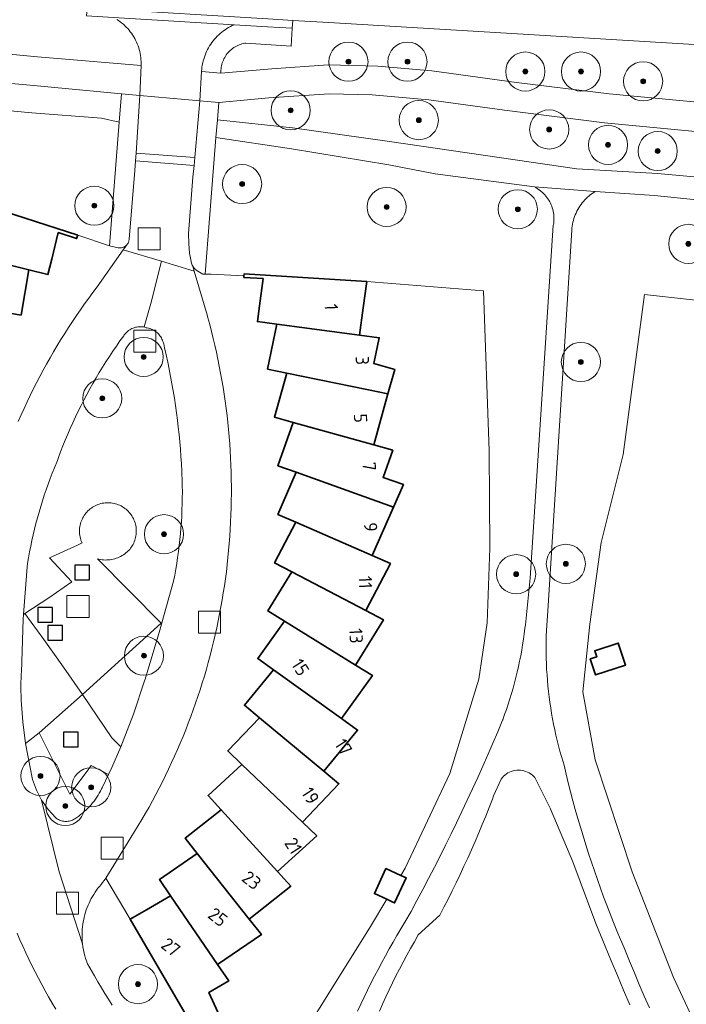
# Model space of a CAD drawing. Extents: x 154222 to 160093, y 456746 to 462495.
# Tile 103 of 254: x 158317 to 158385, y 460848 to 460949. Entities that reach past the tile are written whole.
import ezdxf
from ezdxf.enums import TextEntityAlignment as Align

# ---------------------------------------------------------------- set-up
doc = ezdxf.new("R2010")
doc.units = 0
doc.header["$LTSCALE"] = 0.75
doc.layers.get('0').update_dxf_attribs({"linetype": 'CONTINUOUS'})
for name, color, linetype, lineweight in [('B-XX-GR-BOOM-S', 252, 'CONTINUOUS', 25), ('B-XX-IE-MEUBILAIR_WEGMEUBILAIR-S', 252, 'CONTINUOUS', 25), ('B-XX-OG-BEBOUWING-GV', 6, 'CONTINUOUS', 35), ('B-XX-OG-BEBOUWING-T18', 1, 'CONTINUOUS', 18), ('B-XX-OG-TERREIN_CULTUURSCHEIDING-GV', 252, 'CONTINUOUS', 18), ('B-XX-OG-TERREIN_ERF-GV', 252, 'CONTINUOUS', 18), ('B-XX-RI-GWA_RIOOLPUT-S', 252, 'CONTINUOUS', 25), ('B-XX-VH-VERHARDING_ASFALT-GV', 252, 'CONTINUOUS', 18), ('B-XX-VH-VERHARDING_BETONSTRAATSTEEN-GV', 252, 'CONTINUOUS', 18), ('B-XX-VH-VERHARDING_STRAATBAKSTEEN-GV', 252, 'CONTINUOUS', 18), ('B-XX-VH-VERHARDING_TEGEL-GV', 252, 'CONTINUOUS', 18)]:
    doc.layers.add(name, color=color, linetype=linetype, lineweight=lineweight)
doc.styles.add('NLCS-ISO-M-T18', font='NLCS-ISO.ttf', dxfattribs={"height": 1.8})

# ---------------------------------------------------------------- blocks, each defined once
blk = doc.blocks.new('SRI-PUT_INSPECTIEPUT_RIOOLPUT-SO')
at = {"color": 0, "linetype": 'ByBlock', "lineweight": 18}
blk.add_lwpolyline([(-1.125, -1.125), (1.125, -1.125), (1.125, 1.125), (-1.125, 1.125)], close=True, dxfattribs=at)
blk = doc.blocks.new('SIE-WEG_SPEELTOESTEL-SO')
at = {"flags": 128}
blk.add_lwpolyline([(-0.75, -0.75), (0.75, -0.75), (0.75, 0.75), (-0.75, 0.75)], close=True, dxfattribs=at)
blk = doc.blocks.new('SGR-BOOM_01-SO')
at = {"linetype": 'ByBlock', "lineweight": 18}
h = blk.add_hatch(color=0, dxfattribs=at)
h.dxf.hatch_style = 1
edge = h.paths.add_edge_path()
edge.add_arc((0, 0), 0.25, 0, 360)
at = {"color": 0, "linetype": 'ByBlock', "lineweight": 18}
for radius in [2, 0.25]:
    blk.add_circle((0, 0), radius, dxfattribs=at)

msp = doc.modelspace()

# ---------------------------------------------------------------- linework, layer by layer
at = {"layer": 'B-XX-OG-BEBOUWING-GV'}
for points in [[(158322.465, 460926.646), (158310.515, 460930.496), (158309.864, 460927.867), (158309.191, 460925.135), (158317.476, 460923.089), (158319.416, 460922.611), (158319.803, 460924.179), (158320.476, 460926.91), (158322.353, 460926.305)], [(158309.191, 460925.135), (158307.228, 460925.619), (158306.298, 460920.276), (158314.704, 460918.813), (158316.673, 460918.471), (158317.476, 460923.089)], [(158352.007, 460921.902), (158339.47, 460922.68), (158339.459, 460922.497), (158339.448, 460922.32), (158341.417, 460922.2), (158341.047, 460919.409), (158340.834, 460917.807), (158342.817, 460917.544), (158351.279, 460916.42), (158351.65, 460919.213)], [(158351.279, 460916.42), (158342.817, 460917.544), (158341.875, 460912.949), (158343.834, 460912.548), (158352.196, 460910.834), (158354.182, 460910.427), (158354.881, 460912.93), (158352.748, 460913.527), (158353.286, 460916.154)], [(158352.196, 460910.834), (158343.834, 460912.548), (158342.573, 460908.03), (158344.499, 460907.492), (158352.721, 460905.198), (158354.182, 460910.427)], [(158352.721, 460905.198), (158344.499, 460907.492), (158342.925, 460903.076), (158344.809, 460902.404), (158354.758, 460898.858), (158355.76, 460901.148), (158353.687, 460901.888), (158354.673, 460904.654)], [(158354.758, 460898.858), (158344.809, 460902.404), (158342.929, 460898.108), (158344.762, 460897.306), (158352.583, 460893.886)], [(158352.583, 460893.886), (158344.762, 460897.306), (158342.587, 460893.151), (158344.359, 460892.223), (158351.921, 460888.265), (158354.438, 460893.075)], [(158351.921, 460888.265), (158344.359, 460892.223), (158341.899, 460888.231), (158343.602, 460887.181), (158350.871, 460882.705), (158353.717, 460887.325)], [(158350.871, 460882.705), (158343.602, 460887.181), (158340.868, 460883.369), (158342.494, 460882.204), (158349.431, 460877.231), (158352.594, 460881.643)], [(158374.865, 460883.333), (158375.403, 460881.686), (158378.461, 460882.684), (158377.722, 460884.948), (158375.328, 460884.166), (158375.529, 460883.55)], [(158349.431, 460877.231), (158342.494, 460882.204), (158339.501, 460878.592), (158341.041, 460877.316), (158347.613, 460871.87), (158351.078, 460876.05)], [(158347.613, 460871.87), (158341.041, 460877.316), (158337.803, 460873.922), (158339.249, 460872.541), (158345.427, 460866.65), (158349.173, 460870.577)], [(158345.427, 460866.65), (158339.249, 460872.541), (158335.783, 460869.382), (158337.129, 460867.904), (158342.879, 460861.594), (158346.893, 460865.251)], [(158342.879, 460861.594), (158337.129, 460867.904), (158333.45, 460864.994), (158334.69, 460863.425), (158339.985, 460856.73), (158344.243, 460860.097)], [(158339.985, 460856.73), (158334.69, 460863.425), (158330.817, 460860.779), (158331.944, 460859.128), (158336.76, 460852.083), (158341.241, 460855.142)], [(158353.977, 460861.897), (158352.791, 460859.34), (158354.051, 460858.755), (158354.612, 460858.495), (158354.863, 460858.379), (158356.05, 460860.936), (158355.504, 460861.189)], [(158336.76, 460852.083), (158331.944, 460859.128), (158329.481, 460857.689), (158327.81, 460856.71), (158334.153, 460845.868), (158334.462, 460846.051), (158336.775, 460847.215), (158335.874, 460849.221), (158337.903, 460850.41)]]:
    msp.add_lwpolyline(points, close=True, dxfattribs=at)
at = {"layer": 'B-XX-OG-TERREIN_CULTUURSCHEIDING-GV'}
for points in [[(158310.735, 460945.605), (158318.342, 460944.882), (158328.942, 460943.977), (158328.946, 460944.183), (158328.942, 460944.39), (158328.931, 460944.596), (158328.911, 460944.802), (158328.883, 460945.006), (158328.848, 460945.21), (158328.804, 460945.412), (158328.753, 460945.612), (158328.694, 460945.81), (158328.628, 460946.005), (158328.554, 460946.198), (158328.472, 460946.388), (158328.383, 460946.574), (158328.288, 460946.757), (158328.185, 460946.936), (158328.075, 460947.111), (158327.958, 460947.282), (158327.835, 460947.448), (158327.706, 460947.609), (158327.571, 460947.764), (158327.429, 460947.915), (158327.282, 460948.06), (158327.129, 460948.199), (158326.972, 460948.332), (158326.809, 460948.459), (158326.641, 460948.579), (158326.469, 460948.693)], [(158398.416, 460945.348), (158380.975, 460946.415), (158364.584, 460947.383), (158348.147, 460948.388), (158344.442, 460948.605), (158344.396, 460947.806), (158344.279, 460945.982), (158339.653, 460946.279), (158339.556, 460946.264), (158339.406, 460946.235), (158339.257, 460946.198), (158339.111, 460946.154), (158338.966, 460946.101), (158338.825, 460946.042), (158338.687, 460945.975), (158338.553, 460945.9), (158338.423, 460945.819), (158338.297, 460945.732), (158338.176, 460945.638), (158338.06, 460945.537), (158337.95, 460945.431), (158337.845, 460945.319), (158337.746, 460945.202), (158337.654, 460945.08), (158337.567, 460944.953), (158337.488, 460944.822), (158337.416, 460944.687), (158337.35, 460944.548), (158337.292, 460944.406), (158337.242, 460944.262), (158337.199, 460944.114), (158337.164, 460943.965), (158337.137, 460943.814), (158337.117, 460943.662), (158337.106, 460943.51), (158337.102, 460943.356), (158337.107, 460943.203), (158342.297, 460943.664), (158348.064, 460944.06), (158353.147, 460943.937), (158358.676, 460943.447), (158367.332, 460942.246), (158376.812, 460941.086), (158387.974, 460940.021)], [(158293.808, 460841.011), (158290.1, 460850.064), (158287.32, 460858.174), (158284.822, 460871.851), (158284.161, 460888.301), (158285.214, 460896.35), (158287.666, 460907.075), (158290.889, 460915.877), (158297.337, 460928.391), (158299.888, 460933.74), (158310.515, 460930.496), (158322.465, 460926.646), (158325.722, 460925.557), (158326.7, 460938.196), (158324.884, 460938.608), (158317.783, 460939.147), (158308.531, 460939.997), (158299.641, 460940.808), (158292.512, 460941.433), (158282.698, 460942.235), (158277.71, 460942.384)], [(158351.077, 460847.327), (158351.407, 460848.047), (158351.744, 460848.764), (158352.089, 460849.477), (158352.44, 460850.187), (158352.799, 460850.893), (158353.165, 460851.595), (158353.538, 460852.294), (158353.918, 460852.989), (158354.306, 460853.681), (158354.699, 460854.368), (158355.1, 460855.051), (158355.508, 460855.73), (158355.923, 460856.405), (158356.538, 460857.522), (158357.145, 460858.642), (158357.746, 460859.767), (158358.339, 460860.895), (158358.926, 460862.027), (158359.505, 460863.162), (158360.077, 460864.301), (158360.642, 460865.444), (158361.2, 460866.59), (158361.75, 460867.739), (158362.294, 460868.892), (158362.83, 460870.049), (158363.359, 460871.209), (158363.88, 460872.372), (158364.394, 460873.538), (158364.901, 460874.708), (158365.401, 460875.88), (158365.893, 460877.056), (158365.913, 460877.104), (158366.109, 460877.637), (158366.297, 460878.173), (158366.477, 460878.711), (158366.65, 460879.252), (158366.815, 460879.795), (158366.973, 460880.341), (158367.123, 460880.889), (158367.265, 460881.439), (158367.399, 460881.99), (158367.526, 460882.544), (158367.644, 460883.099), (158367.755, 460883.656), (158367.858, 460884.214), (158367.954, 460884.774), (158368.041, 460885.335), (158368.12, 460885.898), (158368.192, 460886.461), (158368.233, 460886.819), (158368.718, 460891.574), (158371.088, 460927.663), (158371.102, 460927.743), (158371.126, 460927.912), (158371.141, 460928.082), (158371.149, 460928.253), (158371.149, 460928.424), (158371.141, 460928.595), (158371.124, 460928.765), (158371.1, 460928.934), (158371.068, 460929.102), (158371.028, 460929.268), (158370.981, 460929.432), (158370.925, 460929.594), (158370.863, 460929.753), (158370.793, 460929.909), (158370.715, 460930.061), (158370.631, 460930.21), (158370.54, 460930.354), (158370.442, 460930.494), (158370.337, 460930.63), (158370.227, 460930.76), (158370.11, 460930.885), (158369.988, 460931.005), (158369.86, 460931.118), (158369.727, 460931.226), (158369.59, 460931.327), (158369.447, 460931.421), (158369.301, 460931.509), (158369.15, 460931.59), (158359.014, 460932.92), (158354.283, 460933.826), (158344.328, 460935.471), (158336.599, 460936.644), (158335.475, 460922.657), (158336.113, 460922.645), (158339.459, 460922.497), (158339.47, 460922.68), (158352.007, 460921.902), (158363.938, 460920.958), (158364.541, 460904.604), (158364.583, 460894.653), (158364.31, 460887.026), (158363.457, 460881.265), (158360.524, 460871.606), (158355.952, 460861.94), (158355.504, 460861.189), (158356.05, 460860.936), (158354.863, 460858.379), (158354.612, 460858.495), (158354.051, 460858.755), (158352.393, 460855.977), (158343.658, 460841.989)], [(158390.367, 460929.792), (158381.419, 460930.687), (158375.369, 460931.118), (158375.221, 460931.024), (158375.056, 460930.909), (158374.895, 460930.789), (158374.74, 460930.662), (158374.589, 460930.528), (158374.444, 460930.389), (158374.305, 460930.245), (158374.171, 460930.095), (158374.044, 460929.939), (158373.923, 460929.779), (158373.808, 460929.614), (158373.7, 460929.444), (158373.599, 460929.271), (158373.505, 460929.093), (158373.418, 460928.912), (158373.338, 460928.728), (158373.265, 460928.541), (158373.2, 460928.35), (158373.143, 460928.158), (158373.094, 460927.963), (158373.052, 460927.766), (158373.018, 460927.568), (158372.992, 460927.369), (158372.974, 460927.169), (158370.529, 460888.229), (158370.386, 460886.227), (158370.365, 460885.661), (158370.352, 460885.094), (158370.347, 460884.528), (158370.351, 460883.961), (158370.362, 460883.394), (158370.381, 460882.828), (158370.408, 460882.262), (158370.443, 460881.696), (158370.486, 460881.131), (158370.537, 460880.567), (158370.596, 460880.004), (158370.663, 460879.441), (158370.738, 460878.879), (158370.821, 460878.319), (158370.912, 460877.759), (158371.01, 460877.201), (158371.117, 460876.645), (158371.231, 460876.09), (158371.354, 460875.536), (158371.484, 460874.985), (158371.621, 460874.435), (158371.767, 460873.888), (158371.92, 460873.342), (158372.081, 460872.799), (158372.181, 460872.474), (158372.397, 460871.562), (158372.621, 460870.652), (158372.852, 460869.743), (158373.091, 460868.837), (158373.338, 460867.933), (158373.593, 460867.03), (158373.855, 460866.131), (158374.125, 460865.233), (158374.403, 460864.338), (158374.688, 460863.445), (158374.981, 460862.554), (158375.282, 460861.666), (158375.59, 460860.781), (158375.906, 460859.898), (158376.229, 460859.019), (158376.559, 460858.141), (158376.898, 460857.267), (158377.243, 460856.396), (158377.596, 460855.527), (158377.956, 460854.662), (158378.324, 460853.8), (158378.395, 460853.636), (158378.883, 460852.435), (158379.378, 460851.238), (158379.881, 460850.043), (158380.391, 460848.852), (158380.909, 460847.663)], [(158386.261, 460844.567), (158383.375, 460850.77), (158379.135, 460861.581), (158375.35, 460873.003), (158374.101, 460879.975), (158374.834, 460886.88), (158375.981, 460895.235), (158378.23, 460904.242), (158380.402, 460920.587), (158391.72, 460919.308)], [(158378.916, 460847.959), (158378.275, 460849.459), (158377.64, 460850.963), (158377.013, 460852.469), (158376.393, 460853.979), (158375.435, 460856.277), (158373.089, 460862.588), (158370.769, 460868.074), (158369.211, 460871.194), (158369.191, 460871.218), (158369.06, 460871.353), (158368.919, 460871.476), (158368.768, 460871.587), (158368.608, 460871.685), (158368.44, 460871.768), (158368.266, 460871.837), (158368.086, 460871.891), (158367.902, 460871.929), (158367.716, 460871.952), (158367.529, 460871.959), (158367.341, 460871.949), (158367.155, 460871.924), (158366.973, 460871.883), (158366.794, 460871.826), (158366.62, 460871.755), (158366.454, 460871.669), (158366.295, 460871.569), (158366.145, 460871.456), (158366.006, 460871.33), (158365.878, 460871.194), (158365.761, 460871.046), (158364.987, 460869.347), (158364.853, 460868.994), (158364.516, 460868.125), (158364.172, 460867.259), (158363.821, 460866.396), (158363.462, 460865.536), (158363.096, 460864.679), (158362.722, 460863.826), (158362.341, 460862.975), (158361.953, 460862.128), (158361.558, 460861.284), (158361.155, 460860.444), (158360.745, 460859.607), (158360.328, 460858.774), (158359.904, 460857.944), (158359.473, 460857.118), (158357.278, 460855.109), (158356.881, 460854.42), (158356.492, 460853.728), (158356.109, 460853.031), (158355.733, 460852.331), (158355.365, 460851.627), (158355.003, 460850.919), (158354.649, 460850.208), (158354.301, 460849.493), (158353.961, 460848.775), (158353.629, 460848.053), (158353.303, 460847.328)], [(158334.153, 460845.868), (158327.81, 460856.71), (158325.35, 460860.914), (158325.179, 460860.687), (158325.01, 460860.46), (158324.842, 460860.272), (158324.68, 460860.079), (158324.525, 460859.881), (158324.375, 460859.679), (158324.233, 460859.471), (158324.096, 460859.259), (158323.967, 460859.043), (158323.845, 460858.823), (158323.729, 460858.599), (158323.621, 460858.372), (158323.52, 460858.141), (158323.427, 460857.907), (158323.341, 460857.671), (158323.262, 460857.431), (158323.192, 460857.19), (158323.128, 460856.946), (158323.073, 460856.7), (158323.026, 460856.453), (158322.986, 460856.204), (158322.954, 460855.955), (158322.931, 460855.704), (158322.915, 460855.453), (158322.907, 460855.201), (158322.907, 460854.949), (158322.915, 460854.697), (158322.931, 460854.446), (158322.956, 460854.195), (158322.988, 460853.946), (158323.028, 460853.697), (158323.076, 460853.45), (158323.131, 460853.204), (158323.195, 460852.961), (158323.266, 460852.719), (158323.345, 460852.48), (158323.431, 460852.243), (158323.46, 460852.17), (158324.17, 460850.92), (158324.521, 460850.318), (158324.879, 460849.719), (158325.244, 460849.125), (158325.616, 460848.535), (158325.995, 460847.949)]]:
    msp.add_lwpolyline(points, dxfattribs=at)
for points in [[(158352.577, 460940.987), (158348.163, 460941.1), (158341.988, 460940.683), (158336.886, 460940.221), (158336.743, 460938.439), (158344.435, 460937.613), (158354.322, 460936.225), (158373.477, 460933.431), (158381.756, 460932.938), (158390.706, 460932.116), (158400.464, 460930.897), (158404.212, 460930.579), (158408.375, 460930.497), (158408.692, 460935.235), (158398.175, 460936.201), (158387.392, 460937.072), (158376.336, 460938.119), (158366.098, 460939.421), (158358.354, 460940.473)], [(158328.996, 460917.29), (158328.867, 460917.293), (158328.739, 460917.288), (158328.612, 460917.276), (158328.485, 460917.255), (158328.361, 460917.226), (158328.238, 460917.19), (158328.117, 460917.146), (158328, 460917.095), (158327.886, 460917.036), (158327.776, 460916.97), (158327.67, 460916.898), (158327.569, 460916.819), (158327.473, 460916.734), (158327.382, 460916.644), (158327.298, 460916.547), (158327.219, 460916.446), (158327.16, 460916.36), (158326.784, 460915.837), (158326.415, 460915.308), (158326.053, 460914.776), (158325.697, 460914.239), (158325.348, 460913.697), (158325.005, 460913.151), (158324.67, 460912.601), (158324.341, 460912.047), (158324.019, 460911.489), (158323.704, 460910.927), (158323.397, 460910.361), (158323.096, 460909.791), (158322.802, 460909.218), (158322.515, 460908.641), (158322.236, 460908.06), (158321.964, 460907.476), (158321.699, 460906.889), (158321.441, 460906.298), (158321.191, 460905.705), (158320.948, 460905.108), (158320.713, 460904.508), (158320.485, 460903.905), (158320.38, 460903.62), (158320.071, 460902.876), (158319.85, 460902.319), (158319.635, 460901.759), (158319.429, 460901.196), (158319.23, 460900.63), (158319.038, 460900.062), (158318.854, 460899.492), (158318.678, 460898.918), (158318.509, 460898.343), (158318.348, 460897.766), (158318.195, 460897.186), (158318.05, 460896.604), (158317.912, 460896.021), (158317.782, 460895.435), (158317.66, 460894.848), (158317.546, 460894.26), (158317.44, 460893.67), (158317.341, 460893.078), (158317.29, 460892.75), (158316.92, 460887.867), (158317.05, 460887.96), (158319.52, 460889.56), (158321.87, 460891.22), (158319.57, 460893.65), (158322.43, 460894.97), (158322.9, 460895.19), (158322.887, 460895.218), (158322.83, 460895.359), (158322.78, 460895.503), (158322.737, 460895.649), (158322.702, 460895.798), (158322.675, 460895.948), (158322.656, 460896.099), (158322.644, 460896.251), (158322.641, 460896.403), (158322.646, 460896.556), (158322.659, 460896.708), (158322.679, 460896.859), (158322.708, 460897.008), (158322.745, 460897.157), (158322.789, 460897.302), (158322.84, 460897.446), (158322.9, 460897.586), (158322.966, 460897.724), (158323.04, 460897.857), (158323.12, 460897.987), (158323.207, 460898.112), (158323.301, 460898.232), (158323.401, 460898.347), (158323.506, 460898.457), (158323.618, 460898.561), (158323.734, 460898.659), (158323.856, 460898.751), (158323.982, 460898.837), (158324.113, 460898.916), (158324.247, 460898.987), (158324.385, 460899.052), (158324.527, 460899.109), (158324.671, 460899.159), (158324.817, 460899.201), (158324.966, 460899.236), (158325.116, 460899.262), (158325.267, 460899.281), (158325.419, 460899.291), (158325.571, 460899.294), (158325.724, 460899.289), (158325.876, 460899.275), (158326.027, 460899.254), (158326.176, 460899.225), (158326.324, 460899.188), (158326.47, 460899.144), (158326.613, 460899.091), (158326.753, 460899.032), (158326.891, 460898.965), (158327.024, 460898.891), (158327.153, 460898.81), (158327.278, 460898.722), (158327.398, 460898.628), (158327.513, 460898.528), (158327.622, 460898.422), (158327.726, 460898.31), (158327.824, 460898.194), (158327.915, 460898.071), (158328, 460897.945), (158328.079, 460897.814), (158328.15, 460897.679), (158328.214, 460897.541), (158328.271, 460897.4), (158328.32, 460897.255), (158328.362, 460897.109), (158328.396, 460896.96), (158328.422, 460896.81), (158328.44, 460896.659), (158328.45, 460896.506), (158328.452, 460896.354), (158328.446, 460896.202), (158328.432, 460896.05), (158328.411, 460895.899), (158328.381, 460895.749), (158328.344, 460895.602), (158328.299, 460895.456), (158328.246, 460895.313), (158328.186, 460895.173), (158328.118, 460895.036), (158328.044, 460894.903), (158327.962, 460894.774), (158327.874, 460894.65), (158327.78, 460894.53), (158327.75, 460894.497), (158327.636, 460894.381), (158327.517, 460894.27), (158327.392, 460894.165), (158327.262, 460894.067), (158327.128, 460893.975), (158326.989, 460893.889), (158326.846, 460893.811), (158326.699, 460893.74), (158326.549, 460893.676), (158326.397, 460893.619), (158326.241, 460893.57), (158326.084, 460893.528), (158325.924, 460893.495), (158325.763, 460893.469), (158325.601, 460893.451), (158325.438, 460893.442), (158325.275, 460893.44), (158325.113, 460893.446), (158324.95, 460893.46), (158324.789, 460893.482), (158324.628, 460893.512), (158324.47, 460893.55), (158330.991, 460886.97), (158331.071, 460887.023), (158332.26, 460891.29), (158332.375, 460891.891), (158332.483, 460892.494), (158332.582, 460893.098), (158332.674, 460893.704), (158332.758, 460894.31), (158332.834, 460894.918), (158332.902, 460895.527), (158332.962, 460896.136), (158333.014, 460896.746), (158333.058, 460897.357), (158333.094, 460897.968), (158333.122, 460898.58), (158333.142, 460899.192), (158333.154, 460899.804), (158333.158, 460900.417), (158333.154, 460901.029), (158333.142, 460901.641), (158333.122, 460902.253), (158333.12, 460902.31), (158333.11, 460902.51), (158333.069, 460903.26), (158333.021, 460904.01), (158332.965, 460904.76), (158332.9, 460905.508), (158332.828, 460906.256), (158332.747, 460907.003), (158332.659, 460907.749), (158332.563, 460908.495), (158332.459, 460909.239), (158332.347, 460909.982), (158332.227, 460910.723), (158332.099, 460911.464), (158331.963, 460912.203), (158331.819, 460912.941), (158331.668, 460913.677), (158331.509, 460914.411), (158331.341, 460915.144), (158331.25, 460915.53), (158331.218, 460915.657), (158331.179, 460915.781), (158331.132, 460915.903), (158331.078, 460916.022), (158331.016, 460916.137), (158330.948, 460916.248), (158330.873, 460916.355), (158330.791, 460916.457), (158330.704, 460916.554), (158330.61, 460916.646), (158330.512, 460916.731), (158330.408, 460916.81), (158330.299, 460916.883), (158330.187, 460916.949), (158330.07, 460917.008), (158329.95, 460917.06), (158329.827, 460917.104), (158329.702, 460917.141), (158329.574, 460917.17), (158329.45, 460917.19), (158329.25, 460917.26), (158329.123, 460917.279)], [(158319, 460885.32), (158317.05, 460887.96), (158316.92, 460887.867), (158316.883, 460887.376), (158316.7, 460881.99), (158316.67, 460881.84), (158316.657, 460880.47), (158316.69, 460879.1), (158316.84, 460876.894), (158317.11, 460874.7), (158318.51, 460875.78), (158322.94, 460879.7), (158321.01, 460882.49)], [(158330.858, 460886.261), (158331.071, 460887.023), (158330.991, 460886.97), (158322.94, 460879.7), (158325.96, 460875.27), (158326.87, 460874.35), (158328.165, 460877.684), (158329.29, 460881.08), (158329.36, 460881.26)], [(158321.67, 460869.49), (158318.51, 460875.78), (158317.11, 460874.7), (158317.85, 460871.01), (158318.243, 460869.921), (158318.775, 460868.893), (158319.434, 460867.945), (158320.21, 460867.09), (158320.3, 460867.02), (158320.394, 460866.957), (158320.493, 460866.9), (158320.596, 460866.85), (158320.702, 460866.808), (158320.81, 460866.773), (158320.921, 460866.746), (158321.033, 460866.727), (158321.146, 460866.715), (158321.26, 460866.712), (158321.374, 460866.716), (158321.487, 460866.729), (158321.6, 460866.75), (158321.71, 460866.778), (158321.818, 460866.814), (158321.923, 460866.857), (158322.025, 460866.908), (158322.123, 460866.966), (158322.16, 460866.99), (158322.365, 460867.123), (158322.565, 460867.263), (158322.76, 460867.41), (158322.951, 460867.563), (158323.137, 460867.722), (158323.317, 460867.886), (158323.491, 460868.057), (158323.66, 460868.234), (158323.824, 460868.415), (158323.981, 460868.602), (158324.132, 460868.795), (158324.276, 460868.991), (158324.414, 460869.193), (158324.545, 460869.399), (158324.67, 460869.609), (158324.788, 460869.823), (158324.898, 460870.041), (158324.95, 460870.15), (158325.593, 460871.499), (158323.839, 460872.431), (158323.42, 460871.87)]]:
    msp.add_lwpolyline(points, close=True, dxfattribs=at)
at = {"layer": 'B-XX-OG-TERREIN_ERF-GV'}
for points in [[(158316.382, 460907.608), (158316.676, 460908.273), (158316.976, 460908.935), (158317.284, 460909.594), (158317.598, 460910.249), (158317.92, 460910.901), (158318.25, 460911.549), (158318.586, 460912.193), (158318.929, 460912.834), (158319.28, 460913.471), (158319.637, 460914.104), (158320.002, 460914.733), (158320.373, 460915.358), (158320.751, 460915.978), (158321.136, 460916.595), (158321.528, 460917.207), (158321.926, 460917.815), (158322.331, 460918.419), (158322.743, 460919.018), (158323.161, 460919.613), (158323.586, 460920.202), (158324.017, 460920.788), (158324.455, 460921.368), (158327.124, 460925.143), (158327.519, 460925.701), (158327.463, 460925.636), (158327.402, 460925.577), (158327.335, 460925.523), (158327.264, 460925.476), (158327.189, 460925.436), (158327.11, 460925.403), (158327.028, 460925.377), (158326.945, 460925.36), (158326.86, 460925.35), (158326.775, 460925.348), (158326.689, 460925.354), (158326.605, 460925.368), (158325.722, 460925.557), (158322.465, 460926.646), (158322.353, 460926.305), (158320.476, 460926.91), (158319.803, 460924.179), (158319.416, 460922.611), (158317.476, 460923.089), (158316.673, 460918.471), (158314.704, 460918.813)], [(158343.658, 460841.989), (158352.393, 460855.977), (158354.051, 460858.755), (158352.791, 460859.34), (158353.977, 460861.897), (158355.504, 460861.189), (158355.952, 460861.94), (158360.524, 460871.606), (158363.457, 460881.265), (158364.31, 460887.026), (158364.583, 460894.653), (158364.541, 460904.604), (158363.938, 460920.958), (158352.007, 460921.902), (158351.65, 460919.213), (158351.279, 460916.42), (158353.286, 460916.154), (158352.748, 460913.527), (158354.881, 460912.93), (158354.182, 460910.427), (158352.721, 460905.198), (158354.673, 460904.654), (158353.687, 460901.888), (158355.76, 460901.148), (158354.758, 460898.858), (158352.583, 460893.886), (158354.438, 460893.075), (158351.921, 460888.265), (158353.717, 460887.325), (158350.871, 460882.705), (158352.594, 460881.643), (158349.431, 460877.231), (158351.078, 460876.05), (158347.613, 460871.87), (158349.173, 460870.577), (158345.427, 460866.65), (158346.893, 460865.251), (158342.879, 460861.594), (158344.243, 460860.097), (158339.985, 460856.73), (158341.241, 460855.142), (158336.76, 460852.083), (158337.903, 460850.41), (158335.874, 460849.221), (158336.775, 460847.215)], [(158391.72, 460919.308), (158380.402, 460920.587), (158378.23, 460904.242), (158375.981, 460895.235), (158374.834, 460886.88), (158374.101, 460879.975), (158375.35, 460873.003), (158379.135, 460861.581), (158383.375, 460850.77), (158386.261, 460844.567)], [(158320.217, 460847.523), (158319.848, 460848.15), (158319.487, 460848.78), (158319.133, 460849.415), (158318.785, 460850.053), (158318.444, 460850.696), (158318.111, 460851.341), (158317.785, 460851.991), (158317.466, 460852.644), (158317.154, 460853.301), (158316.849, 460853.961), (158316.552, 460854.624), (158316.262, 460855.291)]]:
    msp.add_lwpolyline(points, dxfattribs=at)
for points in [[(158334.281, 460923.403), (158334.228, 460923.49), (158334.376, 460922.983), (158335.69, 460918.489), (158335.768, 460918.21), (158335.959, 460917.508), (158336.141, 460916.803), (158336.317, 460916.097), (158336.484, 460915.389), (158336.643, 460914.678), (158336.795, 460913.966), (158336.939, 460913.253), (158337.075, 460912.538), (158337.203, 460911.821), (158337.323, 460911.103), (158337.436, 460910.384), (158337.54, 460909.664), (158337.637, 460908.942), (158337.726, 460908.22), (158337.806, 460907.496), (158337.879, 460906.772), (158337.944, 460906.047), (158338.001, 460905.321), (158338.049, 460904.595), (158338.09, 460903.869), (158338.123, 460903.141), (158338.148, 460902.414), (158338.165, 460901.686), (158338.174, 460900.958), (158338.174, 460900.23), (158338.167, 460899.503), (158338.152, 460898.775), (158338.129, 460898.047), (158338.098, 460897.32), (158338.059, 460896.593), (158338.012, 460895.867), (158337.957, 460895.141), (158337.894, 460894.416), (158337.823, 460893.691), (158337.744, 460892.968), (158337.657, 460892.245), (158337.562, 460891.523), (158337.459, 460890.803), (158337.348, 460890.083), (158337.23, 460889.365), (158337.103, 460888.648), (158336.969, 460887.933), (158336.826, 460887.219), (158336.676, 460886.507), (158336.519, 460885.796), (158336.353, 460885.087), (158336.179, 460884.381), (158335.998, 460883.676), (158335.809, 460882.973), (158335.613, 460882.272), (158335.408, 460881.573), (158335.196, 460880.877), (158334.977, 460880.183), (158334.749, 460879.491), (158334.514, 460878.802), (158334.272, 460878.116), (158334.022, 460877.432), (158333.765, 460876.752), (158333.5, 460876.074), (158333.227, 460875.399), (158332.948, 460874.727), (158332.66, 460874.058), (158332.366, 460873.392), (158332.064, 460872.73), (158331.755, 460872.071), (158331.439, 460871.415), (158331.115, 460870.763), (158330.785, 460870.114), (158330.447, 460869.47), (158330.102, 460868.828), (158329.751, 460868.191), (158329.392, 460867.558), (158329.026, 460866.929), (158328.654, 460866.303), (158328.274, 460865.682), (158327.888, 460865.065), (158325.35, 460860.914), (158327.81, 460856.71), (158329.481, 460857.689), (158331.944, 460859.128), (158330.817, 460860.779), (158334.69, 460863.425), (158333.45, 460864.994), (158337.129, 460867.904), (158335.783, 460869.382), (158339.249, 460872.541), (158337.803, 460873.922), (158341.041, 460877.316), (158339.501, 460878.592), (158342.494, 460882.204), (158340.868, 460883.369), (158343.602, 460887.181), (158341.899, 460888.231), (158344.359, 460892.223), (158342.587, 460893.151), (158344.762, 460897.306), (158342.929, 460898.108), (158344.809, 460902.404), (158342.925, 460903.076), (158344.499, 460907.492), (158342.573, 460908.03), (158343.834, 460912.548), (158341.875, 460912.949), (158342.817, 460917.544), (158340.834, 460917.807), (158341.047, 460919.409), (158341.417, 460922.2), (158339.448, 460922.32), (158339.459, 460922.497), (158336.113, 460922.645), (158335.475, 460922.657), (158335.242, 460922.662), (158334.577, 460923.083), (158334.566, 460923.092), (158334.486, 460923.161), (158334.412, 460923.237), (158334.343, 460923.318)], [(158374.865, 460883.333), (158375.529, 460883.55), (158375.328, 460884.166), (158377.722, 460884.948), (158378.461, 460882.684), (158375.403, 460881.686)]]:
    msp.add_lwpolyline(points, close=True, dxfattribs=at)
at = {"layer": 'B-XX-VH-VERHARDING_ASFALT-GV'}
for points in [[(158236.27, 460951.431), (158236.038, 460948.396), (158237.971, 460948.264), (158247.16, 460947.578), (158254.868, 460947.037), (158263.886, 460946.441), (158273.047, 460946.286), (158282.27, 460946.019), (158290.936, 460944.988), (158299.754, 460943.662), (158299.909, 460943.646), (158307.783, 460942.838), (158317.597, 460941.963), (158326.923, 460941.081), (158328.824, 460940.93), (158328.942, 460943.977), (158318.342, 460944.882), (158310.735, 460945.605), (158304.634, 460946.186), (158300.509, 460946.578), (158291.273, 460947.907), (158283.03, 460948.921)], [(158326.469, 460948.693), (158326.641, 460948.579), (158326.809, 460948.459), (158326.972, 460948.332), (158327.129, 460948.199), (158327.282, 460948.06), (158327.429, 460947.915), (158327.571, 460947.764), (158327.706, 460947.609), (158327.835, 460947.448), (158327.958, 460947.282), (158328.075, 460947.111), (158328.185, 460946.936), (158328.288, 460946.757), (158328.383, 460946.574), (158328.472, 460946.388), (158328.554, 460946.198), (158328.628, 460946.005), (158328.694, 460945.81), (158328.753, 460945.612), (158328.804, 460945.412), (158328.848, 460945.21), (158328.883, 460945.006), (158328.911, 460944.802), (158328.931, 460944.596), (158328.942, 460944.39), (158328.946, 460944.183), (158328.942, 460943.977), (158328.824, 460940.93), (158334.938, 460940.376), (158335.125, 460943.394), (158335.126, 460943.414), (158335.143, 460943.623), (158335.167, 460943.832), (158335.2, 460944.04), (158335.24, 460944.246), (158335.288, 460944.451), (158335.344, 460944.653), (158335.408, 460944.854), (158335.479, 460945.052), (158335.558, 460945.247), (158335.644, 460945.438), (158335.737, 460945.627), (158335.837, 460945.812), (158335.945, 460945.992), (158336.059, 460946.169), (158336.179, 460946.341), (158336.307, 460946.508), (158336.44, 460946.671), (158336.58, 460946.828), (158336.725, 460946.98), (158336.876, 460947.126), (158337.033, 460947.267), (158337.195, 460947.401), (158337.361, 460947.529), (158337.533, 460947.65), (158337.709, 460947.765), (158337.889, 460947.874), (158338.074, 460947.975), (158338.262, 460948.069), (158338.453, 460948.156), (158326.126, 460948.893)], [(158341.916, 460948.751), (158344.442, 460948.605), (158348.147, 460948.388), (158364.584, 460947.383), (158380.975, 460946.415), (158398.416, 460945.348)], [(158380.909, 460847.663), (158380.391, 460848.852), (158379.881, 460850.043), (158379.378, 460851.238), (158378.883, 460852.435), (158378.395, 460853.636), (158378.324, 460853.8), (158377.956, 460854.662), (158377.596, 460855.527), (158377.243, 460856.396), (158376.898, 460857.267), (158376.559, 460858.141), (158376.229, 460859.019), (158375.906, 460859.898), (158375.59, 460860.781), (158375.282, 460861.666), (158374.981, 460862.554), (158374.688, 460863.445), (158374.403, 460864.338), (158374.125, 460865.233), (158373.855, 460866.131), (158373.593, 460867.03), (158373.338, 460867.933), (158373.091, 460868.837), (158372.852, 460869.743), (158372.621, 460870.652), (158372.397, 460871.562), (158372.181, 460872.474), (158372.081, 460872.799), (158371.92, 460873.342), (158371.767, 460873.888), (158371.621, 460874.435), (158371.484, 460874.985), (158371.354, 460875.536), (158371.231, 460876.09), (158371.117, 460876.645), (158371.01, 460877.201), (158370.912, 460877.759), (158370.821, 460878.319), (158370.738, 460878.879), (158370.663, 460879.441), (158370.596, 460880.004), (158370.537, 460880.567), (158370.486, 460881.131), (158370.443, 460881.696), (158370.408, 460882.262), (158370.381, 460882.828), (158370.362, 460883.394), (158370.351, 460883.961), (158370.347, 460884.528), (158370.352, 460885.094), (158370.365, 460885.661), (158370.386, 460886.227), (158370.529, 460888.229), (158372.974, 460927.169), (158372.992, 460927.369), (158373.018, 460927.568), (158373.052, 460927.766), (158373.094, 460927.963), (158373.143, 460928.158), (158373.2, 460928.35), (158373.265, 460928.541), (158373.338, 460928.728), (158373.418, 460928.912), (158373.505, 460929.093), (158373.599, 460929.271), (158373.7, 460929.444), (158373.808, 460929.614), (158373.923, 460929.779), (158374.044, 460929.939), (158374.171, 460930.095), (158374.305, 460930.245), (158374.444, 460930.389), (158374.589, 460930.528), (158374.74, 460930.662), (158374.895, 460930.789), (158375.056, 460930.909), (158375.221, 460931.024), (158375.369, 460931.118), (158369.15, 460931.59), (158369.301, 460931.509), (158369.447, 460931.421), (158369.59, 460931.327), (158369.727, 460931.226), (158369.86, 460931.118), (158369.988, 460931.005), (158370.11, 460930.885), (158370.227, 460930.76), (158370.337, 460930.63), (158370.442, 460930.494), (158370.54, 460930.354), (158370.631, 460930.21), (158370.715, 460930.061), (158370.793, 460929.909), (158370.863, 460929.753), (158370.925, 460929.594), (158370.981, 460929.432), (158371.028, 460929.268), (158371.068, 460929.102), (158371.1, 460928.934), (158371.124, 460928.765), (158371.141, 460928.595), (158371.149, 460928.424), (158371.149, 460928.253), (158371.141, 460928.082), (158371.126, 460927.912), (158371.102, 460927.743), (158371.088, 460927.663), (158368.718, 460891.574), (158368.233, 460886.819), (158368.192, 460886.461), (158368.12, 460885.898), (158368.041, 460885.335), (158367.954, 460884.774), (158367.858, 460884.214), (158367.755, 460883.656), (158367.644, 460883.099), (158367.526, 460882.544), (158367.399, 460881.99), (158367.265, 460881.439), (158367.123, 460880.889), (158366.973, 460880.341), (158366.815, 460879.795), (158366.65, 460879.252), (158366.477, 460878.711), (158366.297, 460878.173), (158366.109, 460877.637), (158365.913, 460877.104), (158365.893, 460877.056), (158365.401, 460875.88), (158364.901, 460874.708), (158364.394, 460873.538), (158363.88, 460872.372), (158363.359, 460871.209), (158362.83, 460870.049), (158362.294, 460868.892), (158361.75, 460867.739), (158361.2, 460866.59), (158360.642, 460865.444), (158360.077, 460864.301), (158359.505, 460863.162), (158358.926, 460862.027), (158358.339, 460860.895), (158357.746, 460859.767), (158357.145, 460858.642), (158356.538, 460857.522), (158355.923, 460856.405), (158355.508, 460855.73), (158355.1, 460855.051), (158354.699, 460854.368), (158354.306, 460853.681), (158353.918, 460852.989), (158353.538, 460852.294), (158353.165, 460851.595), (158352.799, 460850.893), (158352.44, 460850.187), (158352.089, 460849.477), (158351.744, 460848.764), (158351.407, 460848.047), (158351.077, 460847.327)], [(158353.303, 460847.328), (158353.629, 460848.053), (158353.961, 460848.775), (158354.301, 460849.493), (158354.649, 460850.208), (158355.003, 460850.919), (158355.365, 460851.627), (158355.733, 460852.331), (158356.109, 460853.031), (158356.492, 460853.728), (158356.881, 460854.42), (158357.278, 460855.109), (158359.473, 460857.118), (158359.904, 460857.944), (158360.328, 460858.774), (158360.745, 460859.607), (158361.155, 460860.444), (158361.558, 460861.284), (158361.953, 460862.128), (158362.341, 460862.975), (158362.722, 460863.826), (158363.096, 460864.679), (158363.462, 460865.536), (158363.821, 460866.396), (158364.172, 460867.259), (158364.516, 460868.125), (158364.853, 460868.994), (158364.987, 460869.347), (158365.761, 460871.046), (158365.878, 460871.194), (158366.006, 460871.33), (158366.145, 460871.456), (158366.295, 460871.569), (158366.454, 460871.669), (158366.62, 460871.755), (158366.794, 460871.826), (158366.973, 460871.883), (158367.155, 460871.924), (158367.341, 460871.949), (158367.529, 460871.959), (158367.716, 460871.952), (158367.902, 460871.929), (158368.086, 460871.891), (158368.266, 460871.837), (158368.44, 460871.768), (158368.608, 460871.685), (158368.768, 460871.587), (158368.919, 460871.476), (158369.06, 460871.353), (158369.191, 460871.218), (158369.211, 460871.194), (158370.769, 460868.074), (158373.089, 460862.588), (158375.435, 460856.277), (158376.393, 460853.979), (158377.013, 460852.469), (158377.64, 460850.963), (158378.275, 460849.459), (158378.916, 460847.959)]]:
    msp.add_lwpolyline(points, dxfattribs=at)
for points in [[(158324.89, 460949.768), (158323.42, 460949.856), (158323.372, 460949.057), (158326.126, 460948.893), (158338.453, 460948.156), (158341.868, 460947.952), (158344.396, 460947.806), (158344.442, 460948.605), (158341.916, 460948.751)], [(158353.147, 460943.937), (158348.064, 460944.06), (158342.297, 460943.664), (158337.107, 460943.203), (158335.125, 460943.394), (158334.938, 460940.376), (158336.886, 460940.221), (158341.988, 460940.683), (158348.163, 460941.1), (158352.577, 460940.987), (158358.354, 460940.473), (158366.098, 460939.421), (158376.336, 460938.119), (158387.392, 460937.072), (158398.175, 460936.201), (158408.692, 460935.235), (158410.625, 460935.108), (158410.816, 460938.137), (158408.902, 460938.27), (158397.8, 460939.209), (158387.974, 460940.021), (158376.812, 460941.086), (158367.332, 460942.246), (158358.676, 460943.447)], [(158328.824, 460940.93), (158326.923, 460941.081), (158326.7, 460938.196), (158325.722, 460925.557), (158326.605, 460925.368), (158326.689, 460925.354), (158326.775, 460925.348), (158326.86, 460925.35), (158326.945, 460925.36), (158327.028, 460925.377), (158327.11, 460925.403), (158327.189, 460925.436), (158327.264, 460925.476), (158327.335, 460925.523), (158327.402, 460925.577), (158327.463, 460925.636), (158327.519, 460925.701), (158327.568, 460925.771), (158327.61, 460925.845), (158327.646, 460925.923), (158327.673, 460926.004), (158327.694, 460926.087), (158327.706, 460926.172), (158327.71, 460926.244), (158328.317, 460933.27), (158328.382, 460934.251), (158328.434, 460935.039)], [(158336.886, 460940.221), (158334.938, 460940.376), (158334.44, 460934.576), (158334.369, 460933.772), (158334.241, 460932.575), (158333.801, 460926.808), (158333.81, 460925.785), (158333.901, 460924.793), (158334.102, 460923.786), (158334.136, 460923.686), (158334.177, 460923.588), (158334.226, 460923.494), (158334.228, 460923.49), (158334.281, 460923.403), (158334.343, 460923.318), (158334.412, 460923.237), (158334.486, 460923.161), (158334.566, 460923.092), (158334.577, 460923.083), (158335.242, 460922.662), (158335.475, 460922.657), (158336.599, 460936.644), (158336.743, 460938.439)]]:
    msp.add_lwpolyline(points, close=True, dxfattribs=at)
at = {"layer": 'B-XX-VH-VERHARDING_BETONSTRAATSTEEN-GV'}
for points in [[(158334.938, 460940.376), (158328.824, 460940.93), (158328.434, 460935.039), (158334.44, 460934.576)], [(158344.435, 460937.613), (158336.743, 460938.439), (158336.599, 460936.644), (158344.328, 460935.471), (158354.283, 460933.826), (158359.014, 460932.92), (158369.15, 460931.59), (158375.369, 460931.118), (158381.419, 460930.687), (158390.367, 460929.792), (158404.224, 460928.756), (158408.241, 460928.484), (158408.375, 460930.497), (158404.212, 460930.579), (158400.464, 460930.897), (158390.706, 460932.116), (158381.756, 460932.938), (158373.477, 460933.431), (158354.322, 460936.225)], [(158334.44, 460934.576), (158328.434, 460935.039), (158328.382, 460934.251), (158334.369, 460933.772)], [(158334.369, 460933.772), (158328.382, 460934.251), (158328.317, 460933.27), (158327.71, 460926.244), (158327.706, 460926.172), (158327.694, 460926.087), (158327.673, 460926.004), (158327.646, 460925.923), (158327.61, 460925.845), (158327.568, 460925.771), (158327.519, 460925.701), (158327.124, 460925.143), (158331.042, 460923.976), (158334.376, 460922.983), (158334.228, 460923.49), (158334.226, 460923.494), (158334.177, 460923.588), (158334.136, 460923.686), (158334.102, 460923.786), (158333.901, 460924.793), (158333.81, 460925.785), (158333.801, 460926.808), (158334.241, 460932.575)], [(158325.724, 460899.289), (158325.571, 460899.294), (158325.419, 460899.291), (158325.267, 460899.281), (158325.116, 460899.262), (158324.966, 460899.236), (158324.817, 460899.201), (158324.671, 460899.159), (158324.527, 460899.109), (158324.385, 460899.052), (158324.247, 460898.987), (158324.113, 460898.916), (158323.982, 460898.837), (158323.856, 460898.751), (158323.734, 460898.659), (158323.618, 460898.561), (158323.506, 460898.457), (158323.401, 460898.347), (158323.301, 460898.232), (158323.207, 460898.112), (158323.12, 460897.987), (158323.04, 460897.857), (158322.966, 460897.724), (158322.9, 460897.586), (158322.84, 460897.446), (158322.789, 460897.302), (158322.745, 460897.157), (158322.708, 460897.008), (158322.679, 460896.859), (158322.659, 460896.708), (158322.646, 460896.556), (158322.641, 460896.403), (158322.644, 460896.251), (158322.656, 460896.099), (158322.675, 460895.948), (158322.702, 460895.798), (158322.737, 460895.649), (158322.78, 460895.503), (158322.83, 460895.359), (158322.887, 460895.218), (158322.9, 460895.19), (158322.43, 460894.97), (158319.57, 460893.65), (158321.87, 460891.22), (158319.52, 460889.56), (158317.05, 460887.96), (158319, 460885.32), (158321.01, 460882.49), (158322.94, 460879.7), (158330.991, 460886.97), (158324.47, 460893.55), (158324.628, 460893.512), (158324.789, 460893.482), (158324.95, 460893.46), (158325.113, 460893.446), (158325.275, 460893.44), (158325.438, 460893.442), (158325.601, 460893.451), (158325.763, 460893.469), (158325.924, 460893.495), (158326.084, 460893.528), (158326.241, 460893.57), (158326.397, 460893.619), (158326.549, 460893.676), (158326.699, 460893.74), (158326.846, 460893.811), (158326.989, 460893.889), (158327.128, 460893.975), (158327.262, 460894.067), (158327.392, 460894.165), (158327.517, 460894.27), (158327.636, 460894.381), (158327.75, 460894.497), (158327.78, 460894.53), (158327.874, 460894.65), (158327.962, 460894.774), (158328.044, 460894.903), (158328.118, 460895.036), (158328.186, 460895.173), (158328.246, 460895.313), (158328.299, 460895.456), (158328.344, 460895.602), (158328.381, 460895.749), (158328.411, 460895.899), (158328.432, 460896.05), (158328.446, 460896.202), (158328.452, 460896.354), (158328.45, 460896.506), (158328.44, 460896.659), (158328.422, 460896.81), (158328.396, 460896.96), (158328.362, 460897.109), (158328.32, 460897.255), (158328.271, 460897.4), (158328.214, 460897.541), (158328.15, 460897.679), (158328.079, 460897.814), (158328, 460897.945), (158327.915, 460898.071), (158327.824, 460898.194), (158327.726, 460898.31), (158327.622, 460898.422), (158327.513, 460898.528), (158327.398, 460898.628), (158327.278, 460898.722), (158327.153, 460898.81), (158327.024, 460898.891), (158326.891, 460898.965), (158326.753, 460899.032), (158326.613, 460899.091), (158326.47, 460899.144), (158326.324, 460899.188), (158326.176, 460899.225), (158326.027, 460899.254), (158325.876, 460899.275)], [(158325.96, 460875.27), (158322.94, 460879.7), (158318.51, 460875.78), (158321.67, 460869.49), (158323.42, 460871.87), (158323.839, 460872.431), (158325.593, 460871.499), (158325.944, 460872.234), (158326.87, 460874.35)]]:
    msp.add_lwpolyline(points, close=True, dxfattribs=at)
at = {"layer": 'B-XX-VH-VERHARDING_STRAATBAKSTEEN-GV'}
for points in [[(158341.868, 460947.952), (158338.453, 460948.156), (158338.262, 460948.069), (158338.074, 460947.975), (158337.889, 460947.874), (158337.709, 460947.765), (158337.533, 460947.65), (158337.361, 460947.529), (158337.195, 460947.401), (158337.033, 460947.267), (158336.876, 460947.126), (158336.725, 460946.98), (158336.58, 460946.828), (158336.44, 460946.671), (158336.307, 460946.508), (158336.179, 460946.341), (158336.059, 460946.169), (158335.945, 460945.992), (158335.837, 460945.812), (158335.737, 460945.627), (158335.644, 460945.438), (158335.558, 460945.247), (158335.479, 460945.052), (158335.408, 460944.854), (158335.344, 460944.653), (158335.288, 460944.451), (158335.24, 460944.246), (158335.2, 460944.04), (158335.167, 460943.832), (158335.143, 460943.623), (158335.126, 460943.414), (158335.125, 460943.394), (158337.107, 460943.203), (158337.102, 460943.356), (158337.106, 460943.51), (158337.117, 460943.662), (158337.137, 460943.814), (158337.164, 460943.965), (158337.199, 460944.114), (158337.242, 460944.262), (158337.292, 460944.406), (158337.35, 460944.548), (158337.416, 460944.687), (158337.488, 460944.822), (158337.567, 460944.953), (158337.654, 460945.08), (158337.746, 460945.202), (158337.845, 460945.319), (158337.95, 460945.431), (158338.06, 460945.537), (158338.176, 460945.638), (158338.297, 460945.732), (158338.423, 460945.819), (158338.553, 460945.9), (158338.687, 460945.975), (158338.825, 460946.042), (158338.966, 460946.101), (158339.111, 460946.154), (158339.257, 460946.198), (158339.406, 460946.235), (158339.556, 460946.264), (158339.653, 460946.279), (158344.279, 460945.982), (158344.396, 460947.806)], [(158334.376, 460922.983), (158331.042, 460923.976), (158329.927, 460919.677), (158329.25, 460917.26), (158329.45, 460917.19), (158329.574, 460917.17), (158329.702, 460917.141), (158329.827, 460917.104), (158329.95, 460917.06), (158330.07, 460917.008), (158330.187, 460916.949), (158330.299, 460916.883), (158330.408, 460916.81), (158330.512, 460916.731), (158330.61, 460916.646), (158330.704, 460916.554), (158330.791, 460916.457), (158330.873, 460916.355), (158330.948, 460916.248), (158331.016, 460916.137), (158331.078, 460916.022), (158331.132, 460915.903), (158331.179, 460915.781), (158331.218, 460915.657), (158331.25, 460915.53), (158331.341, 460915.144), (158331.509, 460914.411), (158331.668, 460913.677), (158331.819, 460912.941), (158331.963, 460912.203), (158332.099, 460911.464), (158332.227, 460910.723), (158332.347, 460909.982), (158332.459, 460909.239), (158332.563, 460908.495), (158332.659, 460907.749), (158332.747, 460907.003), (158332.828, 460906.256), (158332.9, 460905.508), (158332.965, 460904.76), (158333.021, 460904.01), (158333.069, 460903.26), (158333.11, 460902.51), (158333.12, 460902.31), (158333.122, 460902.253), (158333.142, 460901.641), (158333.154, 460901.029), (158333.158, 460900.417), (158333.154, 460899.804), (158333.142, 460899.192), (158333.122, 460898.58), (158333.094, 460897.968), (158333.058, 460897.357), (158333.014, 460896.746), (158332.962, 460896.136), (158332.902, 460895.527), (158332.834, 460894.918), (158332.758, 460894.31), (158332.674, 460893.704), (158332.582, 460893.098), (158332.483, 460892.494), (158332.375, 460891.891), (158332.26, 460891.29), (158331.071, 460887.023), (158330.858, 460886.261), (158329.36, 460881.26), (158329.29, 460881.08), (158328.165, 460877.684), (158326.87, 460874.35), (158325.944, 460872.234), (158325.593, 460871.499), (158324.95, 460870.15), (158324.898, 460870.041), (158324.788, 460869.823), (158324.67, 460869.609), (158324.545, 460869.399), (158324.414, 460869.193), (158324.276, 460868.991), (158324.132, 460868.795), (158323.981, 460868.602), (158323.824, 460868.415), (158323.66, 460868.234), (158323.491, 460868.057), (158323.317, 460867.886), (158323.137, 460867.722), (158322.951, 460867.563), (158322.76, 460867.41), (158322.565, 460867.263), (158322.365, 460867.123), (158322.16, 460866.99), (158322.123, 460866.966), (158322.025, 460866.908), (158321.923, 460866.857), (158321.818, 460866.814), (158321.71, 460866.778), (158321.6, 460866.75), (158321.487, 460866.729), (158321.374, 460866.716), (158321.26, 460866.712), (158321.146, 460866.715), (158321.033, 460866.727), (158320.921, 460866.746), (158320.81, 460866.773), (158320.702, 460866.808), (158320.596, 460866.85), (158320.493, 460866.9), (158320.394, 460866.957), (158320.3, 460867.02), (158320.21, 460867.09), (158319.434, 460867.945), (158318.775, 460868.893), (158320.567, 460861.553), (158322.956, 460854.195), (158322.931, 460854.446), (158322.915, 460854.697), (158322.907, 460854.949), (158322.907, 460855.201), (158322.915, 460855.453), (158322.931, 460855.704), (158322.954, 460855.955), (158322.986, 460856.204), (158323.026, 460856.453), (158323.073, 460856.7), (158323.128, 460856.946), (158323.192, 460857.19), (158323.262, 460857.431), (158323.341, 460857.671), (158323.427, 460857.907), (158323.52, 460858.141), (158323.621, 460858.372), (158323.729, 460858.599), (158323.845, 460858.823), (158323.967, 460859.043), (158324.096, 460859.259), (158324.233, 460859.471), (158324.375, 460859.679), (158324.525, 460859.881), (158324.68, 460860.079), (158324.842, 460860.272), (158325.01, 460860.46), (158325.179, 460860.687), (158325.35, 460860.914), (158327.888, 460865.065), (158328.274, 460865.682), (158328.654, 460866.303), (158329.026, 460866.929), (158329.392, 460867.558), (158329.751, 460868.191), (158330.102, 460868.828), (158330.447, 460869.47), (158330.785, 460870.114), (158331.115, 460870.763), (158331.439, 460871.415), (158331.755, 460872.071), (158332.064, 460872.73), (158332.366, 460873.392), (158332.66, 460874.058), (158332.948, 460874.727), (158333.227, 460875.399), (158333.5, 460876.074), (158333.765, 460876.752), (158334.022, 460877.432), (158334.272, 460878.116), (158334.514, 460878.802), (158334.749, 460879.491), (158334.977, 460880.183), (158335.196, 460880.877), (158335.408, 460881.573), (158335.613, 460882.272), (158335.809, 460882.973), (158335.998, 460883.676), (158336.179, 460884.381), (158336.353, 460885.087), (158336.519, 460885.796), (158336.676, 460886.507), (158336.826, 460887.219), (158336.969, 460887.933), (158337.103, 460888.648), (158337.23, 460889.365), (158337.348, 460890.083), (158337.459, 460890.803), (158337.562, 460891.523), (158337.657, 460892.245), (158337.744, 460892.968), (158337.823, 460893.691), (158337.894, 460894.416), (158337.957, 460895.141), (158338.012, 460895.867), (158338.059, 460896.593), (158338.098, 460897.32), (158338.129, 460898.047), (158338.152, 460898.775), (158338.167, 460899.503), (158338.174, 460900.23), (158338.174, 460900.958), (158338.165, 460901.686), (158338.148, 460902.414), (158338.123, 460903.141), (158338.09, 460903.869), (158338.049, 460904.595), (158338.001, 460905.321), (158337.944, 460906.047), (158337.879, 460906.772), (158337.806, 460907.496), (158337.726, 460908.22), (158337.637, 460908.942), (158337.54, 460909.664), (158337.436, 460910.384), (158337.323, 460911.103), (158337.203, 460911.821), (158337.075, 460912.538), (158336.939, 460913.253), (158336.795, 460913.966), (158336.643, 460914.678), (158336.484, 460915.389), (158336.317, 460916.097), (158336.141, 460916.803), (158335.959, 460917.508), (158335.768, 460918.21), (158335.69, 460918.489)]]:
    msp.add_lwpolyline(points, close=True, dxfattribs=at)
for points in [[(158325.995, 460847.949), (158325.616, 460848.535), (158325.244, 460849.125), (158324.879, 460849.719), (158324.521, 460850.318), (158324.17, 460850.92), (158323.46, 460852.17), (158323.431, 460852.243), (158323.345, 460852.48), (158323.266, 460852.719), (158323.195, 460852.961), (158323.131, 460853.204), (158323.076, 460853.45), (158323.028, 460853.697), (158322.988, 460853.946), (158322.956, 460854.195), (158320.567, 460861.553), (158318.775, 460868.893), (158318.243, 460869.921), (158317.85, 460871.01), (158317.11, 460874.7), (158316.84, 460876.894), (158316.69, 460879.1), (158316.657, 460880.47), (158316.67, 460881.84), (158316.7, 460881.99), (158316.883, 460887.376), (158316.92, 460887.867), (158317.29, 460892.75), (158317.341, 460893.078), (158317.44, 460893.67), (158317.546, 460894.26), (158317.66, 460894.848), (158317.782, 460895.435), (158317.912, 460896.021), (158318.05, 460896.604), (158318.195, 460897.186), (158318.348, 460897.766), (158318.509, 460898.343), (158318.678, 460898.918), (158318.854, 460899.492), (158319.038, 460900.062), (158319.23, 460900.63), (158319.429, 460901.196), (158319.635, 460901.759), (158319.85, 460902.319), (158320.071, 460902.876), (158320.38, 460903.62), (158320.485, 460903.905), (158320.713, 460904.508), (158320.948, 460905.108), (158321.191, 460905.705), (158321.441, 460906.298), (158321.699, 460906.889), (158321.964, 460907.476), (158322.236, 460908.06), (158322.515, 460908.641), (158322.802, 460909.218), (158323.096, 460909.791), (158323.397, 460910.361), (158323.704, 460910.927), (158324.019, 460911.489), (158324.341, 460912.047), (158324.67, 460912.601), (158325.005, 460913.151), (158325.348, 460913.697), (158325.697, 460914.239), (158326.053, 460914.776), (158326.415, 460915.308), (158326.784, 460915.837), (158327.16, 460916.36), (158327.219, 460916.446), (158327.298, 460916.547), (158327.382, 460916.644), (158327.473, 460916.734), (158327.569, 460916.819), (158327.67, 460916.898), (158327.776, 460916.97), (158327.886, 460917.036), (158328, 460917.095), (158328.117, 460917.146), (158328.238, 460917.19), (158328.361, 460917.226), (158328.485, 460917.255), (158328.612, 460917.276), (158328.739, 460917.288), (158328.867, 460917.293), (158328.996, 460917.29), (158329.123, 460917.279), (158329.25, 460917.26), (158329.927, 460919.677), (158331.042, 460923.976), (158327.124, 460925.143), (158324.455, 460921.368), (158324.017, 460920.788), (158323.586, 460920.202), (158323.161, 460919.613), (158322.743, 460919.018), (158322.331, 460918.419), (158321.926, 460917.815), (158321.528, 460917.207), (158321.136, 460916.595), (158320.751, 460915.978), (158320.373, 460915.358), (158320.002, 460914.733), (158319.637, 460914.104), (158319.28, 460913.471), (158318.929, 460912.834), (158318.586, 460912.193), (158318.25, 460911.549), (158317.92, 460910.901), (158317.598, 460910.249), (158317.284, 460909.594), (158316.976, 460908.935), (158316.676, 460908.273), (158316.382, 460907.608)], [(158316.262, 460855.291), (158316.552, 460854.624), (158316.849, 460853.961), (158317.154, 460853.301), (158317.466, 460852.644), (158317.785, 460851.991), (158318.111, 460851.341), (158318.444, 460850.696), (158318.785, 460850.053), (158319.133, 460849.415), (158319.487, 460848.78), (158319.848, 460848.15), (158320.217, 460847.523)]]:
    msp.add_lwpolyline(points, dxfattribs=at)
at = {"layer": 'B-XX-VH-VERHARDING_TEGEL-GV'}
msp.add_lwpolyline([(158277.71, 460942.384), (158282.698, 460942.235), (158292.512, 460941.433), (158299.641, 460940.808), (158308.531, 460939.997), (158317.783, 460939.147), (158324.884, 460938.608), (158326.7, 460938.196), (158326.923, 460941.081), (158317.597, 460941.963), (158307.783, 460942.838), (158299.909, 460943.646), (158299.419, 460943.18), (158293.598, 460943.541), (158282.608, 460944.304), (158270.045, 460944.605)], dxfattribs=at)

# ---------------------------------------------------------------- block references
at = {"layer": 'B-XX-GR-BOOM-S'}
for p in [(158350.141, 460944.38), (158356.175, 460944.38), (158368.227, 460943.376), (158373.918, 460943.376), (158380.27, 460942.372), (158344.233, 460939.405), (158357.333, 460938.404), (158370.665, 460937.451), (158376.684, 460935.879), (158381.764, 460935.244), (158339.269, 460931.873), (158324.162, 460929.659), (158354.045, 460929.529), (158367.459, 460929.295), (158384.892, 460925.755), (158329.205, 460914.197), (158373.902, 460913.684), (158324.972, 460909.964), (158331.283, 460896.077), (158372.368, 460893.047), (158367.288, 460891.989), (158329.231, 460883.654), (158318.651, 460871.364), (158323.837, 460870.2), (158321.191, 460868.295), (158328.619, 460850.087)]:
    msp.add_blockref('SGR-BOOM_01-SO', p, dxfattribs=at)
at = {"layer": 'B-XX-IE-MEUBILAIR_WEGMEUBILAIR-S'}
for p in [(158322.908, 460892.165), (158319.147, 460887.845), (158320.153, 460886.012), (158321.749, 460875.105)]:
    msp.add_blockref('SIE-WEG_SPEELTOESTEL-SO', p, dxfattribs=at)
at = {"layer": 'B-XX-RI-GWA_RIOOLPUT-S'}
for p in [(158329.75, 460926.28), (158329.332, 460915.801), (158322.49, 460888.69), (158335.92, 460887.09), (158325.99, 460864), (158321.43, 460858.36)]:
    msp.add_blockref('SRI-PUT_INSPECTIEPUT_RIOOLPUT-SO', p, dxfattribs=at)

# ---------------------------------------------------------------- texts
at = {"layer": 'B-XX-OG-BEBOUWING-T18', "style": 'NLCS-ISO-M-T18'}
for s, rotation, p in [('1', 272.3, (158348.386, 460919.308)), ('3', 272.3, (158351.561, 460913.836)), ('5', 272.3, (158351.378, 460907.939)), ('7', 272.3, (158352.271, 460903.015)), ('9', 272.3, (158352.411, 460896.814)), ('11', 272.3, (158351.881, 460891.16)), ('13', 272.3, (158350.923, 460885.689)), ('15', 302.8, (158345.223, 460882.469)), ('17', 302.8, (158349.63, 460874.321)), ('19', 302.8, (158346.246, 460869.335)), ('21', 302.8, (158344.51, 460864.229)), ('23', 321.9, (158340.246, 460860.703)), ('25', 321.9, (158336.784, 460856.934)), ('27', 321.9, (158331.98, 460853.87))]:
    msp.add_text(s, height=1.35, rotation=rotation, dxfattribs=at).set_placement(p, align=Align.MIDDLE_CENTER)

doc.saveas('drawing.dxf')
